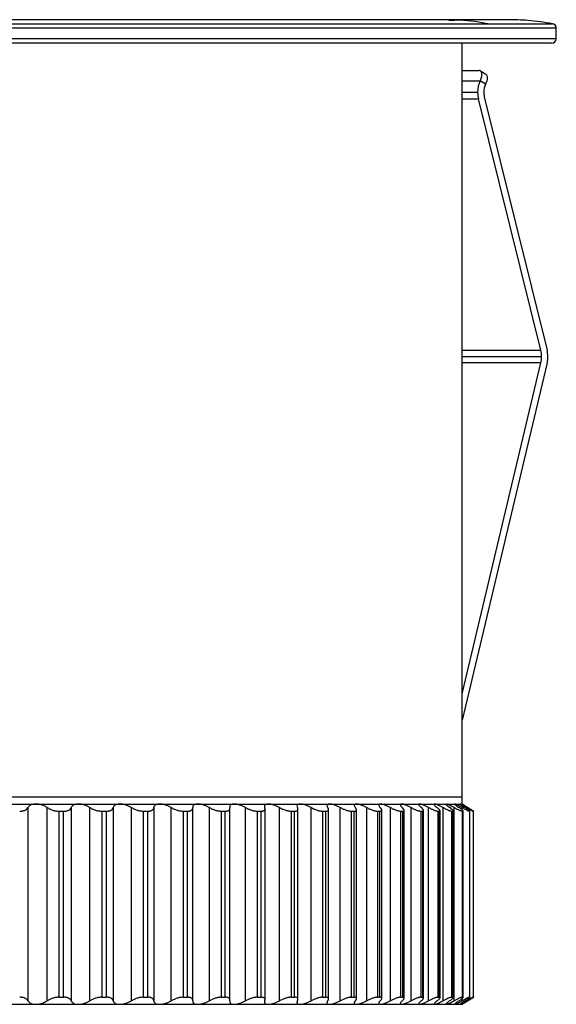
# Paper-space layout '_Posterior' of a CAD drawing. Header units: millimetres. Extents: x -30 to 30, y -10.8 to 33.
# Tile 4 of 4: x 7.2 to 30, y -8.8 to 33. Entities that reach past the tile are written whole.
import ezdxf

# ---------------------------------------------------------------- set-up
doc = ezdxf.new("R2010")
doc.units = ezdxf.units.MM

psp = doc.layouts.new('_Posterior')

# ---------------------------------------------------------------- linework, layer by layer
at = {"color": 7, "linetype": 'Continuous', "lineweight": 25}
for p, q in [((30, 32.634), (-30, 32.634)), ((-29.835, 32.831), (29.835, 32.831)), ((27.95, 33), (-27.95, 33)), ((30, 32.2), (30, 32.634)), ((-30, 32.2), (30, 32.2)), ((29.8, 32), (-29.8, 32)), ((26, -0.3), (26, 32)), ((26, 30.845), (26.723, 30.845)), ((26.784, 30.829), (27.01, 30.684)), ((26, 30.408), (26.769, 30.408)), ((26.995, 30.262), (26.769, 30.408)), ((26, 29.924), (26.661, 29.924)), ((26.943, 29.73), (29.609, 18.971)), ((26, 29.647), (26.694, 29.647)), ((29.341, 18.969), (26.694, 29.647)), ((26, 18.969), (29.341, 18.969)), ((29.374, 18.693), (26, 18.693)), ((29.611, 18.428), (26, 3.257)), ((26, 4.383), (29.343, 18.427)), ((29.343, 18.427), (26, 18.427)), ((26, 0), (5.229, 0)), ((-26, -0.3), (26, -0.3)), ((7.577, -0.448), (7.577, -8.652)), ((8.394, -8.652), (8.394, -0.448)), ((8.892, -0.6), (9.09, -0.6)), ((8.892, -0.6), (8.892, -8.5)), ((9.09, -8.5), (9.09, -0.6)), ((9.412, -0.448), (9.412, -8.652)), ((10.208, -8.652), (10.208, -0.448)), ((10.712, -0.6), (10.904, -0.6)), ((10.712, -0.6), (10.712, -8.5)), ((10.904, -8.5), (10.904, -0.6)), ((11.196, -0.448), (11.196, -8.652)), ((11.966, -8.652), (11.966, -0.448)), ((12.473, -0.6), (12.658, -0.6)), ((12.473, -0.6), (12.473, -8.5)), ((12.658, -8.5), (12.658, -0.6)), ((12.919, -0.448), (12.919, -8.652)), ((13.658, -8.652), (13.658, -0.448)), ((14.165, -0.6), (14.342, -0.6)), ((14.165, -0.6), (14.165, -8.5)), ((14.342, -8.5), (14.342, -0.6)), ((14.572, -8.656), (14.572, -0.445)), ((15.276, -8.652), (15.276, -0.448)), ((15.781, -0.6), (15.949, -0.6)), ((15.781, -0.6), (15.781, -8.5)), ((15.949, -8.5), (15.949, -0.6)), ((16.148, -8.656), (16.148, -0.445)), ((16.811, -8.652), (16.811, -0.448)), ((17.31, -0.6), (17.468, -0.6)), ((17.31, -0.6), (17.31, -8.5)), ((17.468, -8.5), (17.468, -0.6)), ((17.639, -8.601), (17.639, -0.499)), ((18.253, -8.652), (18.253, -0.448)), ((18.744, -0.6), (18.892, -0.6)), ((18.744, -0.6), (18.744, -8.5)), ((18.892, -8.5), (18.892, -0.6)), ((19.036, -8.585), (19.036, -0.515)), ((19.596, -8.652), (19.596, -0.448)), ((20.077, -0.6), (20.213, -0.6)), ((20.077, -0.6), (20.077, -8.5)), ((20.213, -8.5), (20.213, -0.6)), ((20.332, -8.572), (20.332, -0.528)), ((20.832, -8.652), (20.832, -0.448)), ((21.299, -0.6), (21.424, -0.6)), ((21.299, -0.6), (21.299, -8.5)), ((21.424, -8.5), (21.424, -0.6)), ((21.519, -8.558), (21.519, -0.542)), ((21.955, -8.652), (21.955, -0.448)), ((22.405, -0.6), (22.517, -0.6)), ((22.405, -0.6), (22.405, -8.5)), ((22.517, -8.5), (22.517, -0.6)), ((22.592, -8.544), (22.592, -0.556)), ((22.957, -8.652), (22.957, -0.448)), ((23.389, -0.6), (23.487, -0.6)), ((23.389, -0.6), (23.389, -8.5)), ((23.487, -8.5), (23.487, -0.6)), ((23.544, -8.535), (23.544, -0.565)), ((23.834, -8.652), (23.834, -0.448)), ((24.245, -0.6), (24.33, -0.6)), ((24.245, -0.6), (24.245, -8.5)), ((24.33, -8.5), (24.33, -0.6)), ((24.371, -8.527), (24.371, -0.573)), ((24.58, -8.652), (24.58, -0.448)), ((24.969, -0.6), (25.039, -0.6)), ((24.969, -0.6), (24.969, -8.5)), ((25.039, -8.5), (25.039, -0.6)), ((25.066, -8.518), (25.066, -0.582)), ((25.193, -8.652), (25.193, -0.448)), ((25.557, -0.6), (25.611, -0.6)), ((25.557, -0.6), (25.557, -8.5)), ((25.611, -8.5), (25.611, -0.6)), ((25.628, -8.511), (25.628, -0.589)), ((25.668, -8.652), (25.668, -0.448)), ((26.002, -0.543), (26.002, -0.448)), ((26.004, -0.6), (26.044, -0.6)), ((26.004, -0.6), (26.004, -8.5)), ((26.044, -8.5), (26.044, -0.6)), ((26.053, -8.508), (26.053, -0.592)), ((26.195, -0.492), (26.195, -0.448)), ((26.31, -0.6), (26.334, -0.6)), ((26.31, -0.6), (26.31, -8.5)), ((26.334, -8.5), (26.334, -0.6)), ((26.337, -8.505), (26.337, -0.595)), ((26.472, -0.6), (26.481, -0.6)), ((26.472, -0.6), (26.472, -8.5)), ((26.481, -8.502), (26.481, -0.598)), ((26.481, -8.5), (26.481, -0.6)), ((26.49, -8.501), (26.49, -0.599)), ((8.892, -8.5), (9.09, -8.5)), ((10.712, -8.5), (10.904, -8.5)), ((12.473, -8.5), (12.658, -8.5)), ((14.165, -8.5), (14.342, -8.5)), ((15.781, -8.5), (15.949, -8.5)), ((17.31, -8.5), (17.468, -8.5)), ((18.744, -8.5), (18.892, -8.5)), ((20.077, -8.5), (20.213, -8.5)), ((21.299, -8.5), (21.424, -8.5)), ((22.405, -8.5), (22.517, -8.5)), ((23.389, -8.5), (23.487, -8.5)), ((24.245, -8.5), (24.33, -8.5)), ((24.969, -8.5), (25.039, -8.5)), ((25.557, -8.5), (25.611, -8.5)), ((26.002, -8.652), (26.002, -8.557)), ((26.004, -8.5), (26.044, -8.5)), ((26.195, -8.652), (26.195, -8.608)), ((26.31, -8.5), (26.334, -8.5)), ((26.472, -8.5), (26.481, -8.5)), ((-26, -8.8), (26, -8.8))]:
    psp.add_line(p, q, dxfattribs=at)
at = {"color": 7, "linetype": 'Continuous', "lineweight": 25, "flags": 128}
for points in [[(26.769, 30.408), (26.799, 30.478), (26.822, 30.547), (26.837, 30.612), (26.843, 30.672), (26.841, 30.725), (26.83, 30.77), (26.811, 30.805), (26.784, 30.829)], [(27.01, 30.684), (27.037, 30.659), (27.056, 30.624), (27.067, 30.58), (27.069, 30.527), (27.063, 30.467), (27.048, 30.402), (27.025, 30.333), (26.995, 30.262)]]:
    psp.add_lwpolyline(points, dxfattribs=at)
at = {"color": 7, "linetype": 'Continuous', "lineweight": 25}
for centre, radius, start, end in [((29.8, 32.634), 0.2, 0, 79.7769), ((29.8, 32.2), 0.2, 270, 0), ((26.726, 30.732), 0.113, 58.9401, 91.2376), ((27.789, 29.927), 1.128, 154.7605, 180.1602), ((27.709, 29.926), 0.79, 154.7605, 180.1602), ((27.811, 29.923), 1.15, 179.9724, 193.8758), ((27.725, 29.923), 0.805, 179.9724, 193.8758), ((28.224, 18.693), 1.15, 359.9724, 13.8758), ((28.488, 18.695), 1.154, 346.6598, 13.858), ((28.223, 18.692), 1.151, 346.6476, 0.0246)]:
    psp.add_arc(centre, radius, start, end, dxfattribs=at)
for points, knots in [([(25.44, 32.977), (25.595, 32.984), (26.177, 33.01), (26.753, 32.907), (27.174, 32.831)], [0, 0, 0, 0, 0.267612, 1, 1, 1, 1]), ([(29.835, 32.831), (29.49, 32.885), (28.865, 32.982), (28.233, 32.994), (27.95, 33)], [0, 0, 0, 0, 0.552651, 1, 1, 1, 1]), ([(7.912, -0.3), (7.891, -0.301), (7.85, -0.302), (7.792, -0.31), (7.738, -0.323), (7.677, -0.347), (7.614, -0.386), (7.59, -0.427), (7.577, -0.448)], [0, 0, 0, 0, 0.120675, 0.243707, 0.36983, 0.499725, 0.734306, 1, 1, 1, 1]), ([(8.394, -0.448), (8.377, -0.437), (8.344, -0.415), (8.289, -0.386), (8.232, -0.362), (8.152, -0.334), (8.043, -0.306), (7.955, -0.302), (7.912, -0.3)], [0, 0, 0, 0, 0.136996, 0.265989, 0.387202, 0.500902, 0.756606, 1, 1, 1, 1]), ([(9.719, -0.3), (9.699, -0.301), (9.659, -0.302), (9.604, -0.31), (9.553, -0.323), (9.497, -0.347), (9.441, -0.386), (9.422, -0.427), (9.412, -0.448)], [0, 0, 0, 0, 0.120675, 0.243707, 0.36983, 0.499725, 0.734306, 1, 1, 1, 1]), ([(10.208, -0.448), (10.19, -0.437), (10.155, -0.415), (10.097, -0.386), (10.039, -0.362), (9.958, -0.334), (9.848, -0.306), (9.761, -0.302), (9.719, -0.3)], [0, 0, 0, 0, 0.136996, 0.265989, 0.387202, 0.500902, 0.756606, 1, 1, 1, 1]), ([(11.474, -0.3), (11.455, -0.301), (11.416, -0.302), (11.363, -0.31), (11.316, -0.323), (11.264, -0.347), (11.215, -0.386), (11.203, -0.427), (11.196, -0.448)], [0, 0, 0, 0, 0.120675, 0.243707, 0.36983, 0.499725, 0.734306, 1, 1, 1, 1]), ([(11.966, -0.448), (11.947, -0.437), (11.91, -0.415), (11.851, -0.386), (11.792, -0.362), (11.709, -0.334), (11.599, -0.306), (11.515, -0.302), (11.474, -0.3)], [0, 0, 0, 0, 0.136996, 0.265989, 0.387202, 0.500902, 0.756606, 1, 1, 1, 1]), ([(13.166, -0.3), (13.147, -0.301), (13.11, -0.302), (13.061, -0.31), (13.017, -0.323), (12.971, -0.347), (12.929, -0.386), (12.922, -0.427), (12.919, -0.448)], [0, 0, 0, 0, 0.120675, 0.243707, 0.36983, 0.499725, 0.734306, 1, 1, 1, 1]), ([(13.658, -0.448), (13.639, -0.437), (13.6, -0.415), (13.539, -0.386), (13.479, -0.362), (13.396, -0.334), (13.286, -0.306), (13.205, -0.302), (13.166, -0.3)], [0, 0, 0, 0, 0.136996, 0.265989, 0.387202, 0.500902, 0.756606, 1, 1, 1, 1]), ([(14.785, -0.3), (14.768, -0.301), (14.733, -0.302), (14.687, -0.31), (14.647, -0.323), (14.606, -0.347), (14.572, -0.386), (14.571, -0.427), (14.571, -0.448)], [0, 0, 0, 0, 0.120675, 0.243707, 0.36983, 0.499725, 0.734306, 1, 1, 1, 1]), ([(15.276, -0.448), (15.256, -0.437), (15.216, -0.415), (15.154, -0.386), (15.093, -0.362), (15.01, -0.334), (14.902, -0.306), (14.823, -0.302), (14.785, -0.3)], [0, 0, 0, 0, 0.136996, 0.265989, 0.387202, 0.500902, 0.756606, 1, 1, 1, 1]), ([(16.324, -0.3), (16.308, -0.301), (16.275, -0.302), (16.233, -0.31), (16.197, -0.323), (16.162, -0.347), (16.135, -0.386), (16.14, -0.427), (16.143, -0.448)], [0, 0, 0, 0, 0.120675, 0.243707, 0.36983, 0.499725, 0.734306, 1, 1, 1, 1]), ([(16.811, -0.448), (16.79, -0.437), (16.749, -0.415), (16.686, -0.386), (16.625, -0.362), (16.542, -0.334), (16.435, -0.306), (16.361, -0.302), (16.324, -0.3)], [0, 0, 0, 0, 0.136996, 0.265989, 0.387202, 0.500902, 0.756606, 1, 1, 1, 1]), ([(17.774, -0.3), (17.759, -0.301), (17.728, -0.302), (17.69, -0.31), (17.658, -0.323), (17.629, -0.347), (17.61, -0.386), (17.621, -0.427), (17.627, -0.448)], [0, 0, 0, 0, 0.120675, 0.243707, 0.36983, 0.499725, 0.734306, 1, 1, 1, 1]), ([(18.253, -0.448), (18.232, -0.437), (18.19, -0.415), (18.127, -0.386), (18.066, -0.362), (17.983, -0.334), (17.879, -0.306), (17.809, -0.302), (17.774, -0.3)], [0, 0, 0, 0, 0.136996, 0.265989, 0.387202, 0.500902, 0.756606, 1, 1, 1, 1]), ([(19.127, -0.3), (19.113, -0.301), (19.085, -0.302), (19.05, -0.31), (19.023, -0.323), (19, -0.347), (18.989, -0.386), (19.006, -0.427), (19.015, -0.448)], [0, 0, 0, 0, 0.120675, 0.243707, 0.36983, 0.499725, 0.734306, 1, 1, 1, 1]), ([(19.596, -0.448), (19.575, -0.437), (19.533, -0.415), (19.469, -0.386), (19.408, -0.362), (19.327, -0.334), (19.226, -0.306), (19.16, -0.302), (19.127, -0.3)], [0, 0, 0, 0, 0.136996, 0.265989, 0.387201, 0.500902, 0.756606, 1, 1, 1, 1]), ([(20.376, -0.3), (20.363, -0.301), (20.337, -0.302), (20.307, -0.31), (20.284, -0.323), (20.267, -0.347), (20.264, -0.386), (20.287, -0.427), (20.3, -0.448)], [0, 0, 0, 0, 0.120675, 0.243707, 0.36983, 0.499725, 0.734306, 1, 1, 1, 1]), ([(20.832, -0.448), (20.81, -0.437), (20.768, -0.415), (20.704, -0.386), (20.644, -0.362), (20.564, -0.334), (20.467, -0.306), (20.406, -0.302), (20.376, -0.3)], [0, 0, 0, 0, 0.136996, 0.265989, 0.387201, 0.500901, 0.756606, 1, 1, 1, 1]), ([(21.513, -0.3), (21.501, -0.301), (21.478, -0.302), (21.452, -0.31), (21.435, -0.323), (21.424, -0.347), (21.429, -0.386), (21.458, -0.427), (21.473, -0.448)], [0, 0, 0, 0, 0.120675, 0.243708, 0.369831, 0.499726, 0.734306, 1, 1, 1, 1]), ([(21.955, -0.448), (21.933, -0.437), (21.89, -0.415), (21.827, -0.386), (21.768, -0.362), (21.69, -0.334), (21.597, -0.306), (21.54, -0.302), (21.513, -0.3)], [0, 0, 0, 0, 0.136996, 0.265989, 0.387201, 0.500901, 0.756605, 1, 1, 1, 1]), ([(22.532, -0.3), (22.522, -0.301), (22.502, -0.302), (22.481, -0.31), (22.468, -0.323), (22.463, -0.347), (22.476, -0.386), (22.511, -0.427), (22.529, -0.448)], [0, 0, 0, 0, 0.120675, 0.243707, 0.36983, 0.499724, 0.734306, 1, 1, 1, 1]), ([(22.957, -0.448), (22.935, -0.437), (22.892, -0.415), (22.83, -0.386), (22.772, -0.362), (22.697, -0.334), (22.608, -0.306), (22.557, -0.302), (22.532, -0.3)], [0, 0, 0, 0, 0.136995, 0.265987, 0.387198, 0.500897, 0.756604, 1, 1, 1, 1]), ([(23.383, -0.332), (23.382, -0.335), (23.378, -0.348), (23.403, -0.387), (23.441, -0.427), (23.462, -0.448)], [0, 0, 0, 0, 0.136561, 0.541431, 1, 1, 1, 1]), ([(23.429, -0.3), (23.42, -0.3), (23.402, -0.301), (23.393, -0.307), (23.388, -0.311)], [0, 0, 0, 0, 0.495164, 1, 1, 1, 1]), ([(23.834, -0.448), (23.812, -0.437), (23.769, -0.415), (23.708, -0.386), (23.652, -0.362), (23.58, -0.334), (23.496, -0.306), (23.451, -0.302), (23.429, -0.3)], [0, 0, 0, 0, 0.136995, 0.265987, 0.387199, 0.500898, 0.756604, 1, 1, 1, 1]), ([(24.197, -0.3), (24.19, -0.3), (24.175, -0.301), (24.169, -0.307), (24.166, -0.311)], [0, 0, 0, 0, 0.495164, 1, 1, 1, 1]), ([(24.167, -0.324), (24.167, -0.329), (24.166, -0.344), (24.199, -0.387), (24.243, -0.427), (24.267, -0.448)], [0, 0, 0, 0, 0.229892, 0.590999, 1, 1, 1, 1]), ([(24.58, -0.448), (24.559, -0.437), (24.517, -0.415), (24.457, -0.386), (24.403, -0.362), (24.335, -0.334), (24.256, -0.306), (24.217, -0.302), (24.197, -0.3)], [0, 0, 0, 0, 0.136995, 0.265988, 0.3872, 0.500899, 0.756604, 1, 1, 1, 1]), ([(24.834, -0.3), (24.828, -0.301), (24.817, -0.302), (24.81, -0.31), (24.812, -0.323), (24.827, -0.347), (24.863, -0.386), (24.913, -0.427), (24.939, -0.448)], [0, 0, 0, 0, 0.120675, 0.243707, 0.36983, 0.499724, 0.734306, 1, 1, 1, 1]), ([(25.193, -0.448), (25.172, -0.437), (25.131, -0.415), (25.073, -0.386), (25.021, -0.362), (24.956, -0.334), (24.884, -0.306), (24.85, -0.302), (24.834, -0.3)], [0, 0, 0, 0, 0.1369954, 0.265988, 0.3872, 0.5008998, 0.7566048, 1, 1, 1, 1]), ([(25.324, -0.309), (25.323, -0.31), (25.318, -0.313), (25.341, -0.34), (25.391, -0.386), (25.446, -0.426), (25.475, -0.448)], [0, 0, 0, 0, 0.0419895, 0.3656932, 0.6631224, 1, 1, 1, 1]), ([(25.668, -0.448), (25.647, -0.437), (25.607, -0.415), (25.551, -0.386), (25.502, -0.362), (25.441, -0.334), (25.375, -0.306), (25.348, -0.302), (25.335, -0.3)], [0, 0, 0, 0, 0.136996, 0.265988, 0.3872, 0.5009, 0.756605, 1, 1, 1, 1]), ([(25.697, -0.3), (25.695, -0.301), (25.69, -0.302), (25.693, -0.31), (25.705, -0.323), (25.731, -0.347), (25.782, -0.386), (25.841, -0.427), (25.872, -0.448)], [0, 0, 0, 0, 0.120675, 0.243707, 0.36983, 0.499724, 0.734306, 1, 1, 1, 1]), ([(26.002, -0.448), (25.982, -0.437), (25.943, -0.415), (25.89, -0.386), (25.844, -0.362), (25.787, -0.334), (25.728, -0.306), (25.707, -0.302), (25.697, -0.3)], [0, 0, 0, 0, 0.136996, 0.265988, 0.387201, 0.500901, 0.756605, 1, 1, 1, 1]), ([(25.919, -0.3), (25.918, -0.301), (25.916, -0.302), (25.925, -0.31), (25.941, -0.323), (25.974, -0.347), (26.032, -0.386), (26.094, -0.427), (26.128, -0.448)], [0, 0, 0, 0, 0.120675, 0.243707, 0.36983, 0.499724, 0.734306, 1, 1, 1, 1]), ([(26.195, -0.448), (26.176, -0.437), (26.138, -0.415), (26.088, -0.386), (26.044, -0.362), (25.993, -0.334), (25.94, -0.306), (25.926, -0.302), (25.919, -0.3)], [0, 0, 0, 0, 0.136996, 0.265989, 0.387201, 0.500901, 0.756605, 1, 1, 1, 1]), ([(26, -0.3), (26, -0.301), (26.002, -0.302), (26.015, -0.31), (26.035, -0.322), (26.072, -0.345), (26.135, -0.384), (26.2, -0.423), (26.234, -0.444)], [0, 0, 0, 0, 0.120797, 0.243884, 0.369976, 0.499739, 0.734734, 1, 1, 1, 1]), ([(26.245, -0.448), (26.226, -0.437), (26.19, -0.415), (26.143, -0.386), (26.103, -0.362), (26.056, -0.334), (26.011, -0.306), (26.003, -0.302), (26, -0.3)], [0, 0, 0, 0, 0.136996, 0.265989, 0.387201, 0.500901, 0.756605, 1, 1, 1, 1]), ([(7.227, -0.6), (7.242, -0.6), (7.271, -0.599), (7.314, -0.595), (7.36, -0.588), (7.41, -0.576), (7.475, -0.551), (7.54, -0.511), (7.565, -0.469), (7.577, -0.448)], [0, 0, 0, 0, 0.082852, 0.165925, 0.250135, 0.374252, 0.499645, 0.745169, 1, 1, 1, 1]), ([(8.394, -0.448), (8.411, -0.459), (8.444, -0.48), (8.499, -0.509), (8.558, -0.535), (8.621, -0.557), (8.687, -0.576), (8.756, -0.589), (8.825, -0.598), (8.87, -0.599), (8.892, -0.6)], [0, 0, 0, 0, 0.129306, 0.254351, 0.377087, 0.499573, 0.624386, 0.748816, 0.875527, 1, 1, 1, 1]), ([(9.09, -0.6), (9.104, -0.6), (9.133, -0.599), (9.174, -0.595), (9.219, -0.588), (9.266, -0.576), (9.326, -0.551), (9.384, -0.511), (9.403, -0.469), (9.412, -0.448)], [0, 0, 0, 0, 0.082853, 0.165925, 0.250136, 0.374252, 0.499646, 0.745169, 1, 1, 1, 1]), ([(10.208, -0.448), (10.226, -0.459), (10.26, -0.48), (10.318, -0.509), (10.378, -0.535), (10.443, -0.557), (10.509, -0.576), (10.578, -0.589), (10.647, -0.598), (10.69, -0.599), (10.712, -0.6)], [0, 0, 0, 0, 0.129306, 0.254351, 0.377087, 0.499573, 0.624386, 0.748816, 0.875527, 1, 1, 1, 1]), ([(10.904, -0.6), (10.917, -0.6), (10.945, -0.599), (10.984, -0.595), (11.027, -0.588), (11.071, -0.576), (11.126, -0.551), (11.177, -0.511), (11.19, -0.469), (11.196, -0.448)], [0, 0, 0, 0, 0.082853, 0.165926, 0.250136, 0.374252, 0.499646, 0.745169, 1, 1, 1, 1]), ([(11.966, -0.448), (11.984, -0.459), (12.02, -0.48), (12.08, -0.509), (12.142, -0.535), (12.207, -0.557), (12.274, -0.576), (12.342, -0.589), (12.409, -0.598), (12.452, -0.599), (12.473, -0.6)], [0, 0, 0, 0, 0.129306, 0.254351, 0.377087, 0.499573, 0.624386, 0.748816, 0.875527, 1, 1, 1, 1]), ([(12.658, -0.6), (12.671, -0.6), (12.698, -0.599), (12.735, -0.595), (12.775, -0.588), (12.816, -0.576), (12.865, -0.551), (12.909, -0.511), (12.915, -0.469), (12.919, -0.448)], [0, 0, 0, 0, 0.082853, 0.165926, 0.250137, 0.374253, 0.499646, 0.745169, 1, 1, 1, 1]), ([(13.658, -0.448), (13.678, -0.459), (13.715, -0.48), (13.777, -0.509), (13.84, -0.535), (13.905, -0.557), (13.972, -0.576), (14.039, -0.589), (14.105, -0.598), (14.145, -0.599), (14.165, -0.6)], [0, 0, 0, 0, 0.129306, 0.254351, 0.377087, 0.499573, 0.624386, 0.748816, 0.875527, 1, 1, 1, 1]), ([(14.342, -0.6), (14.355, -0.6), (14.381, -0.599), (14.416, -0.595), (14.453, -0.588), (14.49, -0.576), (14.534, -0.551), (14.57, -0.511), (14.571, -0.469), (14.571, -0.448)], [0, 0, 0, 0, 0.082853, 0.165926, 0.250137, 0.374253, 0.499646, 0.745169, 1, 1, 1, 1]), ([(15.276, -0.448), (15.296, -0.459), (15.335, -0.48), (15.398, -0.509), (15.461, -0.535), (15.527, -0.557), (15.593, -0.576), (15.659, -0.589), (15.723, -0.598), (15.761, -0.599), (15.781, -0.6)], [0, 0, 0, 0, 0.129306, 0.254351, 0.377087, 0.499573, 0.624386, 0.748816, 0.875527, 1, 1, 1, 1]), ([(15.949, -0.6), (15.961, -0.6), (15.985, -0.599), (16.018, -0.595), (16.052, -0.588), (16.086, -0.576), (16.124, -0.551), (16.152, -0.511), (16.146, -0.469), (16.143, -0.448)], [0, 0, 0, 0, 0.0828534, 0.1659264, 0.2501377, 0.3742531, 0.499646, 0.745169, 1, 1, 1, 1]), ([(16.811, -0.448), (16.831, -0.459), (16.871, -0.48), (16.935, -0.509), (16.999, -0.535), (17.064, -0.557), (17.129, -0.576), (17.193, -0.589), (17.255, -0.598), (17.292, -0.599), (17.31, -0.6)], [0, 0, 0, 0, 0.129306, 0.254351, 0.377086, 0.499573, 0.624385, 0.748816, 0.875527, 1, 1, 1, 1]), ([(17.468, -0.6), (17.48, -0.6), (17.502, -0.599), (17.532, -0.595), (17.564, -0.588), (17.593, -0.576), (17.625, -0.551), (17.646, -0.511), (17.634, -0.469), (17.627, -0.448)], [0, 0, 0, 0, 0.082853, 0.165927, 0.250138, 0.374253, 0.499646, 0.745169, 1, 1, 1, 1]), ([(18.253, -0.448), (18.274, -0.459), (18.315, -0.48), (18.379, -0.509), (18.443, -0.535), (18.508, -0.557), (18.572, -0.576), (18.634, -0.589), (18.693, -0.598), (18.727, -0.599), (18.744, -0.6)], [0, 0, 0, 0, 0.129306, 0.254351, 0.377086, 0.499573, 0.624385, 0.748816, 0.875527, 1, 1, 1, 1]), ([(18.892, -0.6), (18.903, -0.6), (18.924, -0.599), (18.951, -0.595), (18.979, -0.588), (19.005, -0.576), (19.031, -0.551), (19.043, -0.511), (19.025, -0.469), (19.015, -0.448)], [0, 0, 0, 0, 0.082854, 0.165927, 0.250138, 0.374253, 0.499646, 0.745169, 1, 1, 1, 1]), ([(19.596, -0.448), (19.618, -0.459), (19.659, -0.48), (19.723, -0.509), (19.787, -0.535), (19.851, -0.557), (19.913, -0.576), (19.973, -0.589), (20.029, -0.598), (20.061, -0.599), (20.077, -0.6)], [0, 0, 0, 0, 0.1293059, 0.2543511, 0.3770863, 0.4995728, 0.6243852, 0.7488155, 0.8755271, 1, 1, 1, 1]), ([(20.213, -0.6), (20.223, -0.6), (20.242, -0.599), (20.267, -0.595), (20.291, -0.588), (20.313, -0.576), (20.332, -0.551), (20.336, -0.511), (20.312, -0.469), (20.3, -0.448)], [0, 0, 0, 0, 0.0828536, 0.1659268, 0.2501382, 0.3742533, 0.4996461, 0.745169, 1, 1, 1, 1]), ([(20.832, -0.448), (20.854, -0.459), (20.896, -0.48), (20.96, -0.509), (21.023, -0.535), (21.085, -0.557), (21.145, -0.576), (21.202, -0.589), (21.255, -0.598), (21.285, -0.599), (21.299, -0.6)], [0, 0, 0, 0, 0.129306, 0.254351, 0.377086, 0.499573, 0.624385, 0.748815, 0.875527, 1, 1, 1, 1]), ([(21.424, -0.6), (21.432, -0.6), (21.45, -0.599), (21.471, -0.595), (21.492, -0.588), (21.509, -0.576), (21.522, -0.551), (21.518, -0.511), (21.488, -0.469), (21.473, -0.448)], [0, 0, 0, 0, 0.082854, 0.165927, 0.250138, 0.374253, 0.499646, 0.745169, 1, 1, 1, 1]), ([(21.955, -0.448), (21.976, -0.459), (22.018, -0.48), (22.082, -0.509), (22.144, -0.535), (22.204, -0.557), (22.262, -0.576), (22.316, -0.589), (22.366, -0.598), (22.392, -0.599), (22.405, -0.6)], [0, 0, 0, 0, 0.1293058, 0.2543509, 0.3770859, 0.4995724, 0.6243848, 0.7488153, 0.8755271, 1, 1, 1, 1]), ([(22.517, -0.6), (22.525, -0.6), (22.54, -0.599), (22.559, -0.595), (22.576, -0.588), (22.589, -0.576), (22.595, -0.551), (22.583, -0.511), (22.547, -0.469), (22.529, -0.448)], [0, 0, 0, 0, 0.082854, 0.165927, 0.250138, 0.374253, 0.499646, 0.745169, 1, 1, 1, 1]), ([(22.957, -0.448), (22.978, -0.459), (23.02, -0.48), (23.083, -0.509), (23.144, -0.535), (23.202, -0.557), (23.257, -0.576), (23.308, -0.589), (23.354, -0.598), (23.378, -0.599), (23.389, -0.6)], [0, 0, 0, 0, 0.1293057, 0.2543507, 0.3770857, 0.4995721, 0.6243845, 0.7488151, 0.875527, 1, 1, 1, 1]), ([(23.487, -0.6), (23.494, -0.6), (23.508, -0.599), (23.523, -0.595), (23.536, -0.588), (23.545, -0.576), (23.544, -0.551), (23.524, -0.511), (23.483, -0.469), (23.462, -0.448)], [0, 0, 0, 0, 0.0828536, 0.1659268, 0.2501381, 0.3742532, 0.4996458, 0.7451689, 1, 1, 1, 1]), ([(23.834, -0.448), (23.855, -0.459), (23.897, -0.48), (23.958, -0.509), (24.017, -0.535), (24.073, -0.557), (24.126, -0.576), (24.173, -0.589), (24.215, -0.598), (24.235, -0.599), (24.245, -0.6)], [0, 0, 0, 0, 0.129306, 0.254351, 0.377085, 0.499572, 0.624384, 0.748815, 0.875527, 1, 1, 1, 1]), ([(24.33, -0.6), (24.335, -0.6), (24.347, -0.599), (24.359, -0.595), (24.368, -0.588), (24.372, -0.576), (24.365, -0.551), (24.337, -0.511), (24.29, -0.469), (24.267, -0.448)], [0, 0, 0, 0, 0.082854, 0.165927, 0.250138, 0.374253, 0.499646, 0.745169, 1, 1, 1, 1]), ([(24.58, -0.448), (24.601, -0.459), (24.643, -0.48), (24.703, -0.509), (24.76, -0.535), (24.813, -0.557), (24.862, -0.576), (24.906, -0.589), (24.943, -0.598), (24.961, -0.599), (24.969, -0.6)], [0, 0, 0, 0, 0.129305, 0.25435, 0.377085, 0.499571, 0.624384, 0.748815, 0.875527, 1, 1, 1, 1]), ([(25.039, -0.6), (25.043, -0.6), (25.053, -0.599), (25.062, -0.595), (25.067, -0.588), (25.066, -0.576), (25.053, -0.551), (25.017, -0.511), (24.965, -0.469), (24.939, -0.448)], [0, 0, 0, 0, 0.082853, 0.165927, 0.250138, 0.374253, 0.499646, 0.745169, 1, 1, 1, 1]), ([(25.193, -0.448), (25.214, -0.459), (25.254, -0.48), (25.312, -0.509), (25.367, -0.535), (25.417, -0.557), (25.463, -0.576), (25.502, -0.589), (25.535, -0.598), (25.55, -0.599), (25.557, -0.6)], [0, 0, 0, 0, 0.129305, 0.25435, 0.377085, 0.499571, 0.624383, 0.748814, 0.875527, 1, 1, 1, 1]), ([(25.611, -0.6), (25.615, -0.6), (25.622, -0.599), (25.627, -0.595), (25.629, -0.588), (25.624, -0.576), (25.604, -0.551), (25.56, -0.511), (25.504, -0.469), (25.475, -0.448)], [0, 0, 0, 0, 0.082853, 0.165926, 0.250138, 0.374253, 0.499646, 0.745169, 1, 1, 1, 1]), ([(25.668, -0.448), (25.688, -0.459), (25.728, -0.48), (25.784, -0.509), (25.835, -0.535), (25.883, -0.557), (25.925, -0.576), (25.96, -0.589), (25.988, -0.598), (25.999, -0.599), (26.004, -0.6)], [0, 0, 0, 0, 0.129306, 0.25435, 0.377085, 0.499571, 0.624384, 0.748815, 0.875527, 1, 1, 1, 1]), ([(26.044, -0.6), (26.046, -0.6), (26.051, -0.599), (26.053, -0.595), (26.051, -0.588), (26.041, -0.576), (26.015, -0.551), (25.963, -0.511), (25.903, -0.469), (25.872, -0.448)], [0, 0, 0, 0, 0.082853, 0.165926, 0.250137, 0.374253, 0.499646, 0.745169, 1, 1, 1, 1]), ([(26.002, -0.448), (26.022, -0.459), (26.061, -0.48), (26.114, -0.509), (26.163, -0.535), (26.207, -0.557), (26.245, -0.576), (26.275, -0.589), (26.299, -0.598), (26.306, -0.599), (26.31, -0.6)], [0, 0, 0, 0, 0.129306, 0.254351, 0.377086, 0.499572, 0.624384, 0.748815, 0.875527, 1, 1, 1, 1]), ([(26.334, -0.6), (26.336, -0.6), (26.338, -0.599), (26.337, -0.595), (26.33, -0.588), (26.316, -0.576), (26.284, -0.551), (26.225, -0.511), (26.161, -0.469), (26.128, -0.448)], [0, 0, 0, 0, 0.0828532, 0.165926, 0.2501371, 0.3742527, 0.4996456, 0.7451687, 1, 1, 1, 1]), ([(26.195, -0.448), (26.214, -0.459), (26.251, -0.48), (26.302, -0.509), (26.348, -0.535), (26.388, -0.557), (26.421, -0.576), (26.448, -0.589), (26.466, -0.598), (26.47, -0.599), (26.472, -0.6)], [0, 0, 0, 0, 0.1293057, 0.2543508, 0.3770858, 0.4995723, 0.6243846, 0.7488153, 0.8755272, 1, 1, 1, 1]), ([(26.481, -0.6), (26.481, -0.6), (26.481, -0.599), (26.476, -0.595), (26.466, -0.588), (26.448, -0.576), (26.409, -0.551), (26.344, -0.511), (26.275, -0.469), (26.24, -0.448)], [0, 0, 0, 0, 0.082853, 0.165926, 0.250137, 0.374253, 0.499646, 0.745169, 1, 1, 1, 1]), ([(26.245, -0.448), (26.263, -0.459), (26.298, -0.48), (26.346, -0.509), (26.388, -0.535), (26.424, -0.557), (26.454, -0.576), (26.475, -0.589), (26.489, -0.598), (26.489, -0.599), (26.49, -0.6)], [0, 0, 0, 0, 0.129306, 0.254351, 0.377086, 0.499573, 0.624385, 0.748816, 0.875527, 1, 1, 1, 1]), ([(7.577, -8.652), (7.572, -8.641), (7.561, -8.62), (7.534, -8.591), (7.501, -8.565), (7.459, -8.543), (7.411, -8.524), (7.355, -8.511), (7.293, -8.502), (7.249, -8.501), (7.227, -8.5)], [0, 0, 0, 0, 0.129306, 0.254351, 0.377086, 0.499573, 0.624385, 0.748816, 0.875528, 1, 1, 1, 1]), ([(7.577, -8.652), (7.583, -8.663), (7.594, -8.685), (7.621, -8.714), (7.653, -8.738), (7.705, -8.766), (7.787, -8.794), (7.871, -8.798), (7.912, -8.8)], [0, 0, 0, 0, 0.136996, 0.265989, 0.387201, 0.500902, 0.756606, 1, 1, 1, 1]), ([(7.912, -8.8), (7.933, -8.799), (7.975, -8.798), (8.041, -8.79), (8.109, -8.777), (8.193, -8.753), (8.295, -8.714), (8.36, -8.673), (8.394, -8.652)], [0, 0, 0, 0, 0.120675, 0.243707, 0.36983, 0.499725, 0.734306, 1, 1, 1, 1]), ([(8.892, -8.5), (8.878, -8.5), (8.848, -8.501), (8.803, -8.505), (8.749, -8.512), (8.688, -8.524), (8.6, -8.549), (8.495, -8.589), (8.428, -8.631), (8.394, -8.652)], [0, 0, 0, 0, 0.082853, 0.165925, 0.250136, 0.374252, 0.499645, 0.745169, 1, 1, 1, 1]), ([(9.412, -8.652), (9.408, -8.641), (9.4, -8.62), (9.378, -8.591), (9.349, -8.565), (9.311, -8.543), (9.266, -8.524), (9.214, -8.511), (9.155, -8.502), (9.112, -8.501), (9.09, -8.5)], [0, 0, 0, 0, 0.129306, 0.254351, 0.377086, 0.499573, 0.624385, 0.748816, 0.875527, 1, 1, 1, 1]), ([(9.412, -8.652), (9.417, -8.663), (9.425, -8.685), (9.447, -8.714), (9.475, -8.738), (9.522, -8.766), (9.599, -8.794), (9.68, -8.798), (9.719, -8.8)], [0, 0, 0, 0, 0.136996, 0.265989, 0.387201, 0.500901, 0.756606, 1, 1, 1, 1]), ([(9.719, -8.8), (9.74, -8.799), (9.781, -8.798), (9.847, -8.79), (9.914, -8.777), (9.999, -8.753), (10.104, -8.714), (10.172, -8.673), (10.208, -8.652)], [0, 0, 0, 0, 0.120675, 0.243707, 0.36983, 0.499724, 0.734306, 1, 1, 1, 1]), ([(10.712, -8.5), (10.697, -8.5), (10.669, -8.501), (10.624, -8.505), (10.571, -8.512), (10.51, -8.524), (10.422, -8.549), (10.314, -8.589), (10.244, -8.631), (10.208, -8.652)], [0, 0, 0, 0, 0.082853, 0.165925, 0.250136, 0.374252, 0.499645, 0.745169, 1, 1, 1, 1]), ([(11.196, -8.652), (11.194, -8.641), (11.189, -8.62), (11.171, -8.591), (11.146, -8.565), (11.113, -8.543), (11.072, -8.524), (11.022, -8.511), (10.966, -8.502), (10.924, -8.501), (10.904, -8.5)], [0, 0, 0, 0, 0.129306, 0.254351, 0.377086, 0.499573, 0.624385, 0.748816, 0.875527, 1, 1, 1, 1]), ([(11.196, -8.652), (11.199, -8.663), (11.204, -8.685), (11.222, -8.714), (11.246, -8.738), (11.288, -8.766), (11.358, -8.794), (11.436, -8.798), (11.474, -8.8)], [0, 0, 0, 0, 0.136996, 0.265989, 0.387201, 0.500901, 0.756605, 1, 1, 1, 1]), ([(11.474, -8.8), (11.494, -8.799), (11.534, -8.798), (11.598, -8.79), (11.665, -8.777), (11.75, -8.753), (11.857, -8.714), (11.928, -8.673), (11.966, -8.652)], [0, 0, 0, 0, 0.120675, 0.243707, 0.36983, 0.499724, 0.734306, 1, 1, 1, 1]), ([(12.473, -8.5), (12.459, -8.5), (12.431, -8.501), (12.387, -8.505), (12.335, -8.512), (12.275, -8.524), (12.186, -8.549), (12.076, -8.589), (12.003, -8.631), (11.966, -8.652)], [0, 0, 0, 0, 0.082853, 0.165926, 0.250137, 0.374253, 0.499646, 0.745169, 1, 1, 1, 1]), ([(12.919, -8.652), (12.918, -8.641), (12.916, -8.62), (12.903, -8.591), (12.882, -8.565), (12.853, -8.543), (12.816, -8.524), (12.77, -8.511), (12.718, -8.502), (12.678, -8.501), (12.658, -8.5)], [0, 0, 0, 0, 0.129306, 0.254351, 0.377086, 0.499572, 0.624385, 0.748815, 0.875527, 1, 1, 1, 1]), ([(12.919, -8.652), (12.92, -8.663), (12.922, -8.685), (12.935, -8.714), (12.955, -8.738), (12.991, -8.766), (13.055, -8.794), (13.129, -8.798), (13.166, -8.8)], [0, 0, 0, 0, 0.136996, 0.265989, 0.387201, 0.500901, 0.756605, 1, 1, 1, 1]), ([(13.166, -8.8), (13.185, -8.799), (13.223, -8.798), (13.286, -8.79), (13.352, -8.777), (13.438, -8.753), (13.545, -8.714), (13.619, -8.673), (13.658, -8.652)], [0, 0, 0, 0, 0.120675, 0.243707, 0.36983, 0.499724, 0.734306, 1, 1, 1, 1]), ([(14.165, -8.5), (14.152, -8.5), (14.125, -8.501), (14.083, -8.505), (14.032, -8.512), (13.972, -8.524), (13.884, -8.549), (13.773, -8.589), (13.697, -8.631), (13.658, -8.652)], [0, 0, 0, 0, 0.082853, 0.165926, 0.250137, 0.374253, 0.499646, 0.745169, 1, 1, 1, 1]), ([(14.571, -8.652), (14.571, -8.641), (14.573, -8.62), (14.564, -8.591), (14.548, -8.565), (14.524, -8.543), (14.491, -8.524), (14.449, -8.511), (14.4, -8.502), (14.361, -8.501), (14.342, -8.5)], [0, 0, 0, 0, 0.129306, 0.254351, 0.377086, 0.499572, 0.624384, 0.748815, 0.875527, 1, 1, 1, 1]), ([(14.571, -8.652), (14.57, -8.663), (14.569, -8.685), (14.578, -8.714), (14.593, -8.738), (14.624, -8.766), (14.681, -8.794), (14.751, -8.798), (14.785, -8.8)], [0, 0, 0, 0, 0.136996, 0.265988, 0.387201, 0.500901, 0.756605, 1, 1, 1, 1]), ([(14.785, -8.8), (14.804, -8.799), (14.841, -8.798), (14.902, -8.79), (14.967, -8.777), (15.051, -8.753), (15.16, -8.714), (15.236, -8.673), (15.276, -8.652)], [0, 0, 0, 0, 0.120675, 0.243707, 0.36983, 0.499724, 0.734306, 1, 1, 1, 1]), ([(15.781, -8.5), (15.768, -8.5), (15.743, -8.501), (15.702, -8.505), (15.652, -8.512), (15.594, -8.524), (15.506, -8.549), (15.395, -8.589), (15.316, -8.631), (15.276, -8.652)], [0, 0, 0, 0, 0.082853, 0.165926, 0.250137, 0.374253, 0.499646, 0.745169, 1, 1, 1, 1]), ([(16.143, -8.652), (16.145, -8.641), (16.15, -8.62), (16.146, -8.591), (16.135, -8.565), (16.115, -8.543), (16.086, -8.524), (16.048, -8.511), (16.003, -8.502), (15.967, -8.501), (15.949, -8.5)], [0, 0, 0, 0, 0.129306, 0.25435, 0.377085, 0.499571, 0.624384, 0.748815, 0.875527, 1, 1, 1, 1]), ([(16.143, -8.652), (16.141, -8.663), (16.137, -8.685), (16.141, -8.714), (16.152, -8.738), (16.176, -8.766), (16.227, -8.794), (16.292, -8.798), (16.324, -8.8)], [0, 0, 0, 0, 0.136996, 0.265988, 0.3872, 0.5009, 0.756605, 1, 1, 1, 1]), ([(16.324, -8.8), (16.342, -8.799), (16.377, -8.798), (16.436, -8.79), (16.5, -8.777), (16.583, -8.753), (16.691, -8.714), (16.769, -8.673), (16.811, -8.652)], [0, 0, 0, 0, 0.120675, 0.243707, 0.36983, 0.499724, 0.734306, 1, 1, 1, 1]), ([(17.31, -8.5), (17.298, -8.5), (17.274, -8.501), (17.235, -8.505), (17.187, -8.512), (17.13, -8.524), (17.043, -8.549), (16.932, -8.589), (16.852, -8.631), (16.811, -8.652)], [0, 0, 0, 0, 0.082853, 0.165926, 0.250138, 0.374253, 0.499646, 0.745169, 1, 1, 1, 1]), ([(17.627, -8.652), (17.631, -8.641), (17.639, -8.62), (17.64, -8.591), (17.633, -8.565), (17.618, -8.543), (17.594, -8.524), (17.56, -8.511), (17.519, -8.502), (17.485, -8.501), (17.468, -8.5)], [0, 0, 0, 0, 0.129305, 0.25435, 0.377085, 0.499571, 0.624383, 0.748814, 0.875527, 1, 1, 1, 1]), ([(17.627, -8.652), (17.624, -8.663), (17.616, -8.685), (17.615, -8.714), (17.622, -8.738), (17.641, -8.766), (17.684, -8.794), (17.745, -8.798), (17.774, -8.8)], [0, 0, 0, 0, 0.136995, 0.265988, 0.3872, 0.5009, 0.756605, 1, 1, 1, 1]), ([(17.774, -8.8), (17.791, -8.799), (17.824, -8.798), (17.881, -8.79), (17.942, -8.777), (18.024, -8.753), (18.132, -8.714), (18.211, -8.673), (18.253, -8.652)], [0, 0, 0, 0, 0.1206749, 0.243707, 0.3698297, 0.4997243, 0.7343057, 1, 1, 1, 1]), ([(18.744, -8.5), (18.733, -8.5), (18.711, -8.501), (18.673, -8.505), (18.628, -8.512), (18.572, -8.524), (18.488, -8.549), (18.377, -8.589), (18.295, -8.631), (18.253, -8.652)], [0, 0, 0, 0, 0.082853, 0.165927, 0.250138, 0.374253, 0.499646, 0.745169, 1, 1, 1, 1]), ([(19.015, -8.652), (19.021, -8.641), (19.031, -8.62), (19.037, -8.591), (19.035, -8.565), (19.024, -8.543), (19.005, -8.524), (18.976, -8.511), (18.939, -8.502), (18.908, -8.501), (18.892, -8.5)], [0, 0, 0, 0, 0.129305, 0.25435, 0.377085, 0.499571, 0.624384, 0.748815, 0.875527, 1, 1, 1, 1]), ([(19.015, -8.652), (19.01, -8.663), (19, -8.685), (18.994, -8.714), (18.996, -8.738), (19.009, -8.766), (19.044, -8.794), (19.1, -8.798), (19.127, -8.8)], [0, 0, 0, 0, 0.136995, 0.265988, 0.3872, 0.500899, 0.756604, 1, 1, 1, 1]), ([(19.127, -8.8), (19.143, -8.799), (19.174, -8.798), (19.228, -8.79), (19.287, -8.777), (19.367, -8.753), (19.473, -8.714), (19.554, -8.673), (19.596, -8.652)], [0, 0, 0, 0, 0.120675, 0.243707, 0.36983, 0.499724, 0.734306, 1, 1, 1, 1]), ([(20.077, -8.5), (20.066, -8.5), (20.045, -8.501), (20.01, -8.505), (19.967, -8.512), (19.914, -8.524), (19.831, -8.549), (19.722, -8.589), (19.639, -8.631), (19.596, -8.652)], [0, 0, 0, 0, 0.082854, 0.165927, 0.250138, 0.374253, 0.499646, 0.745169, 1, 1, 1, 1]), ([(20.3, -8.652), (20.307, -8.641), (20.32, -8.62), (20.331, -8.591), (20.333, -8.565), (20.327, -8.543), (20.313, -8.524), (20.289, -8.511), (20.256, -8.502), (20.227, -8.501), (20.213, -8.5)], [0, 0, 0, 0, 0.129306, 0.254351, 0.377085, 0.499572, 0.624384, 0.748815, 0.875527, 1, 1, 1, 1]), ([(20.3, -8.652), (20.293, -8.663), (20.279, -8.685), (20.269, -8.714), (20.266, -8.738), (20.273, -8.766), (20.3, -8.794), (20.351, -8.798), (20.376, -8.8)], [0, 0, 0, 0, 0.136995, 0.265987, 0.387199, 0.500898, 0.756604, 1, 1, 1, 1]), ([(20.376, -8.8), (20.39, -8.799), (20.418, -8.798), (20.469, -8.79), (20.526, -8.777), (20.604, -8.753), (20.708, -8.714), (20.789, -8.673), (20.832, -8.652)], [0, 0, 0, 0, 0.120675, 0.243707, 0.36983, 0.499724, 0.734306, 1, 1, 1, 1]), ([(21.299, -8.5), (21.29, -8.5), (21.271, -8.501), (21.238, -8.505), (21.197, -8.512), (21.146, -8.524), (21.066, -8.549), (20.959, -8.589), (20.875, -8.631), (20.832, -8.652)], [0, 0, 0, 0, 0.082854, 0.165927, 0.250138, 0.374253, 0.499646, 0.745169, 1, 1, 1, 1]), ([(21.473, -8.652), (21.481, -8.641), (21.498, -8.62), (21.513, -8.591), (21.52, -8.565), (21.519, -8.543), (21.51, -8.524), (21.49, -8.511), (21.462, -8.502), (21.436, -8.501), (21.424, -8.5)], [0, 0, 0, 0, 0.129306, 0.254351, 0.377086, 0.499572, 0.624385, 0.748815, 0.875527, 1, 1, 1, 1]), ([(21.473, -8.652), (21.464, -8.663), (21.448, -8.685), (21.433, -8.714), (21.426, -8.738), (21.427, -8.766), (21.446, -8.794), (21.491, -8.798), (21.513, -8.8)], [0, 0, 0, 0, 0.136995, 0.265987, 0.387198, 0.500897, 0.756604, 1, 1, 1, 1]), ([(21.513, -8.8), (21.526, -8.799), (21.552, -8.798), (21.599, -8.79), (21.653, -8.777), (21.728, -8.753), (21.83, -8.714), (21.911, -8.673), (21.955, -8.652)], [0, 0, 0, 0, 0.120675, 0.243707, 0.36983, 0.499724, 0.734306, 1, 1, 1, 1]), ([(22.405, -8.5), (22.397, -8.5), (22.38, -8.501), (22.349, -8.505), (22.311, -8.512), (22.263, -8.524), (22.186, -8.549), (22.081, -8.589), (21.997, -8.631), (21.955, -8.652)], [0, 0, 0, 0, 0.082854, 0.165927, 0.250138, 0.374253, 0.499646, 0.745169, 1, 1, 1, 1]), ([(22.529, -8.652), (22.519, -8.663), (22.499, -8.685), (22.48, -8.714), (22.469, -8.738), (22.463, -8.766), (22.474, -8.794), (22.513, -8.798), (22.532, -8.8)], [0, 0, 0, 0, 0.136996, 0.265989, 0.387201, 0.500901, 0.756605, 1, 1, 1, 1]), ([(22.529, -8.652), (22.539, -8.641), (22.558, -8.62), (22.578, -8.591), (22.59, -8.565), (22.594, -8.543), (22.589, -8.524), (22.574, -8.511), (22.551, -8.502), (22.528, -8.501), (22.517, -8.5)], [0, 0, 0, 0, 0.129306, 0.254351, 0.377086, 0.499572, 0.624385, 0.748815, 0.875527, 1, 1, 1, 1]), ([(22.532, -8.8), (22.544, -8.799), (22.567, -8.798), (22.612, -8.79), (22.662, -8.777), (22.734, -8.753), (22.833, -8.714), (22.914, -8.673), (22.957, -8.652)], [0, 0, 0, 0, 0.120675, 0.243708, 0.369831, 0.499726, 0.734306, 1, 1, 1, 1]), ([(23.389, -8.5), (23.382, -8.5), (23.366, -8.501), (23.339, -8.505), (23.303, -8.512), (23.258, -8.524), (23.185, -8.549), (23.083, -8.589), (22.999, -8.631), (22.957, -8.652)], [0, 0, 0, 0, 0.082854, 0.165927, 0.250138, 0.374253, 0.499646, 0.745169, 1, 1, 1, 1]), ([(23.462, -8.652), (23.441, -8.673), (23.403, -8.713), (23.378, -8.752), (23.382, -8.764), (23.383, -8.768)], [0, 0, 0, 0, 0.457983, 0.862474, 1, 1, 1, 1]), ([(23.429, -8.8), (23.439, -8.799), (23.46, -8.798), (23.5, -8.79), (23.547, -8.777), (23.615, -8.753), (23.711, -8.714), (23.791, -8.673), (23.834, -8.652)], [0, 0, 0, 0, 0.120675, 0.243707, 0.36983, 0.499725, 0.734306, 1, 1, 1, 1]), ([(23.462, -8.652), (23.473, -8.641), (23.495, -8.62), (23.519, -8.591), (23.536, -8.565), (23.544, -8.543), (23.545, -8.524), (23.535, -8.511), (23.517, -8.502), (23.497, -8.501), (23.487, -8.5)], [0, 0, 0, 0, 0.129306, 0.254351, 0.377086, 0.499573, 0.624385, 0.748815, 0.875527, 1, 1, 1, 1]), ([(24.245, -8.5), (24.239, -8.5), (24.226, -8.501), (24.201, -8.505), (24.169, -8.512), (24.126, -8.524), (24.057, -8.549), (23.958, -8.589), (23.876, -8.631), (23.834, -8.652)], [0, 0, 0, 0, 0.082854, 0.165927, 0.250138, 0.374253, 0.499646, 0.745169, 1, 1, 1, 1]), ([(24.267, -8.652), (24.243, -8.673), (24.199, -8.713), (24.166, -8.756), (24.167, -8.771), (24.167, -8.776)], [0, 0, 0, 0, 0.408476, 0.769242, 1, 1, 1, 1]), ([(24.197, -8.8), (24.206, -8.799), (24.224, -8.798), (24.26, -8.79), (24.304, -8.777), (24.367, -8.753), (24.46, -8.714), (24.539, -8.673), (24.58, -8.652)], [0, 0, 0, 0, 0.120675, 0.243707, 0.36983, 0.499725, 0.734306, 1, 1, 1, 1]), ([(24.267, -8.652), (24.279, -8.641), (24.304, -8.62), (24.332, -8.591), (24.353, -8.565), (24.367, -8.543), (24.372, -8.524), (24.368, -8.511), (24.355, -8.502), (24.338, -8.501), (24.33, -8.5)], [0, 0, 0, 0, 0.129306, 0.254351, 0.377086, 0.499573, 0.624385, 0.748816, 0.875527, 1, 1, 1, 1]), ([(24.969, -8.5), (24.964, -8.5), (24.953, -8.501), (24.931, -8.505), (24.902, -8.512), (24.863, -8.524), (24.797, -8.549), (24.703, -8.589), (24.622, -8.631), (24.58, -8.652)], [0, 0, 0, 0, 0.082854, 0.165927, 0.250138, 0.374253, 0.499646, 0.745169, 1, 1, 1, 1]), ([(24.939, -8.652), (24.925, -8.663), (24.898, -8.685), (24.865, -8.714), (24.841, -8.738), (24.817, -8.766), (24.804, -8.794), (24.824, -8.798), (24.834, -8.8)], [0, 0, 0, 0, 0.136996, 0.265989, 0.387202, 0.500902, 0.756606, 1, 1, 1, 1]), ([(24.834, -8.8), (24.841, -8.799), (24.856, -8.798), (24.888, -8.79), (24.927, -8.777), (24.987, -8.753), (25.075, -8.714), (25.152, -8.673), (25.193, -8.652)], [0, 0, 0, 0, 0.120675, 0.243707, 0.36983, 0.499725, 0.734306, 1, 1, 1, 1]), ([(24.939, -8.652), (24.953, -8.641), (24.98, -8.62), (25.012, -8.591), (25.038, -8.565), (25.056, -8.543), (25.066, -8.524), (25.067, -8.511), (25.059, -8.502), (25.046, -8.501), (25.039, -8.5)], [0, 0, 0, 0, 0.129306, 0.254351, 0.377086, 0.499573, 0.624385, 0.748816, 0.875527, 1, 1, 1, 1]), ([(25.557, -8.5), (25.552, -8.5), (25.543, -8.501), (25.524, -8.505), (25.499, -8.512), (25.464, -8.524), (25.403, -8.549), (25.313, -8.589), (25.234, -8.631), (25.193, -8.652)], [0, 0, 0, 0, 0.082853, 0.165927, 0.250138, 0.374253, 0.499646, 0.745169, 1, 1, 1, 1]), ([(25.475, -8.652), (25.46, -8.663), (25.43, -8.685), (25.394, -8.714), (25.365, -8.738), (25.336, -8.766), (25.315, -8.794), (25.328, -8.798), (25.335, -8.8)], [0, 0, 0, 0, 0.136996, 0.265989, 0.387202, 0.500902, 0.756606, 1, 1, 1, 1]), ([(25.335, -8.8), (25.34, -8.799), (25.352, -8.798), (25.38, -8.79), (25.415, -8.777), (25.47, -8.753), (25.553, -8.714), (25.628, -8.673), (25.668, -8.652)], [0, 0, 0, 0, 0.120675, 0.243707, 0.36983, 0.499725, 0.734306, 1, 1, 1, 1]), ([(25.475, -8.652), (25.49, -8.641), (25.519, -8.62), (25.556, -8.591), (25.586, -8.565), (25.609, -8.543), (25.623, -8.524), (25.629, -8.511), (25.627, -8.502), (25.616, -8.501), (25.611, -8.5)], [0, 0, 0, 0, 0.129306, 0.254351, 0.377086, 0.499573, 0.624385, 0.748816, 0.875527, 1, 1, 1, 1]), ([(26.004, -8.5), (26.001, -8.5), (25.994, -8.501), (25.979, -8.505), (25.957, -8.512), (25.925, -8.524), (25.869, -8.549), (25.785, -8.589), (25.707, -8.631), (25.668, -8.652)], [0, 0, 0, 0, 0.082853, 0.165926, 0.250138, 0.374253, 0.499646, 0.745169, 1, 1, 1, 1]), ([(25.872, -8.652), (25.856, -8.663), (25.824, -8.685), (25.784, -8.714), (25.751, -8.738), (25.716, -8.766), (25.687, -8.794), (25.694, -8.798), (25.697, -8.8)], [0, 0, 0, 0, 0.136996, 0.265989, 0.387202, 0.500902, 0.756606, 1, 1, 1, 1]), ([(25.697, -8.8), (25.701, -8.799), (25.71, -8.798), (25.733, -8.79), (25.764, -8.777), (25.814, -8.753), (25.891, -8.714), (25.964, -8.673), (26.002, -8.652)], [0, 0, 0, 0, 0.120675, 0.243707, 0.36983, 0.499725, 0.734306, 1, 1, 1, 1]), ([(25.872, -8.652), (25.888, -8.641), (25.92, -8.62), (25.96, -8.591), (25.994, -8.565), (26.021, -8.543), (26.041, -8.524), (26.052, -8.511), (26.054, -8.502), (26.047, -8.501), (26.044, -8.5)], [0, 0, 0, 0, 0.129306, 0.254351, 0.377087, 0.499573, 0.624386, 0.748816, 0.875527, 1, 1, 1, 1]), ([(26.128, -8.652), (26.11, -8.663), (26.076, -8.685), (26.033, -8.714), (25.996, -8.738), (25.956, -8.766), (25.919, -8.794), (25.919, -8.798), (25.919, -8.8)], [0, 0, 0, 0, 0.136996, 0.265989, 0.387202, 0.500902, 0.756606, 1, 1, 1, 1]), ([(25.919, -8.8), (25.922, -8.799), (25.927, -8.798), (25.945, -8.79), (25.972, -8.777), (26.016, -8.753), (26.088, -8.714), (26.158, -8.673), (26.195, -8.652)], [0, 0, 0, 0, 0.120675, 0.243707, 0.36983, 0.499725, 0.734306, 1, 1, 1, 1]), ([(26, -8.8), (26.001, -8.799), (26.002, -8.798), (26.016, -8.79), (26.038, -8.777), (26.077, -8.753), (26.143, -8.714), (26.209, -8.673), (26.245, -8.652)], [0, 0, 0, 0, 0.120675, 0.243707, 0.36983, 0.499725, 0.734306, 1, 1, 1, 1]), ([(26.234, -8.656), (26.216, -8.667), (26.182, -8.688), (26.136, -8.716), (26.097, -8.74), (26.052, -8.767), (26.009, -8.794), (26.003, -8.798), (26, -8.8)], [0, 0, 0, 0, 0.136642, 0.265494, 0.386779, 0.500767, 0.756371, 1, 1, 1, 1]), ([(26.31, -8.5), (26.308, -8.5), (26.303, -8.501), (26.291, -8.505), (26.273, -8.512), (26.245, -8.524), (26.195, -8.549), (26.116, -8.589), (26.041, -8.631), (26.002, -8.652)], [0, 0, 0, 0, 0.082853, 0.165926, 0.250137, 0.374253, 0.499646, 0.745169, 1, 1, 1, 1]), ([(26.128, -8.652), (26.145, -8.641), (26.178, -8.62), (26.222, -8.591), (26.26, -8.565), (26.292, -8.543), (26.316, -8.524), (26.332, -8.511), (26.339, -8.502), (26.336, -8.501), (26.334, -8.5)], [0, 0, 0, 0, 0.129306, 0.254351, 0.377087, 0.499573, 0.624386, 0.748816, 0.875527, 1, 1, 1, 1]), ([(26.472, -8.5), (26.471, -8.5), (26.469, -8.501), (26.46, -8.505), (26.445, -8.512), (26.422, -8.524), (26.377, -8.549), (26.304, -8.589), (26.232, -8.631), (26.195, -8.652)], [0, 0, 0, 0, 0.082853, 0.165926, 0.250137, 0.374253, 0.499646, 0.745169, 1, 1, 1, 1]), ([(26.24, -8.652), (26.258, -8.641), (26.294, -8.62), (26.341, -8.591), (26.383, -8.565), (26.418, -8.543), (26.447, -8.524), (26.468, -8.511), (26.481, -8.502), (26.481, -8.501), (26.481, -8.5)], [0, 0, 0, 0, 0.129306, 0.254351, 0.377087, 0.499573, 0.624386, 0.748816, 0.875527, 1, 1, 1, 1]), ([(26.49, -8.5), (26.49, -8.5), (26.49, -8.501), (26.484, -8.505), (26.473, -8.512), (26.454, -8.524), (26.415, -8.549), (26.349, -8.589), (26.28, -8.631), (26.245, -8.652)], [0, 0, 0, 0, 0.082853, 0.165926, 0.250136, 0.374252, 0.499646, 0.745169, 1, 1, 1, 1]), ([(23.388, -8.789), (23.393, -8.793), (23.402, -8.799), (23.42, -8.8), (23.429, -8.8)], [0, 0, 0, 0, 0.504823, 1, 1, 1, 1]), ([(24.166, -8.789), (24.169, -8.793), (24.175, -8.799), (24.19, -8.8), (24.197, -8.8)], [0, 0, 0, 0, 0.504823, 1, 1, 1, 1])]:
    psp.add_open_spline(points, degree=3, knots=knots, dxfattribs=at)
for points in [[(26.234, -0.444), (26.236, -0.445), (26.238, -0.447), (26.24, -0.448)], [(26.24, -8.652), (26.238, -8.653), (26.236, -8.655), (26.234, -8.656)]]:
    psp.add_open_spline(points, degree=3, dxfattribs=at)

doc.saveas('drawing.dxf')
